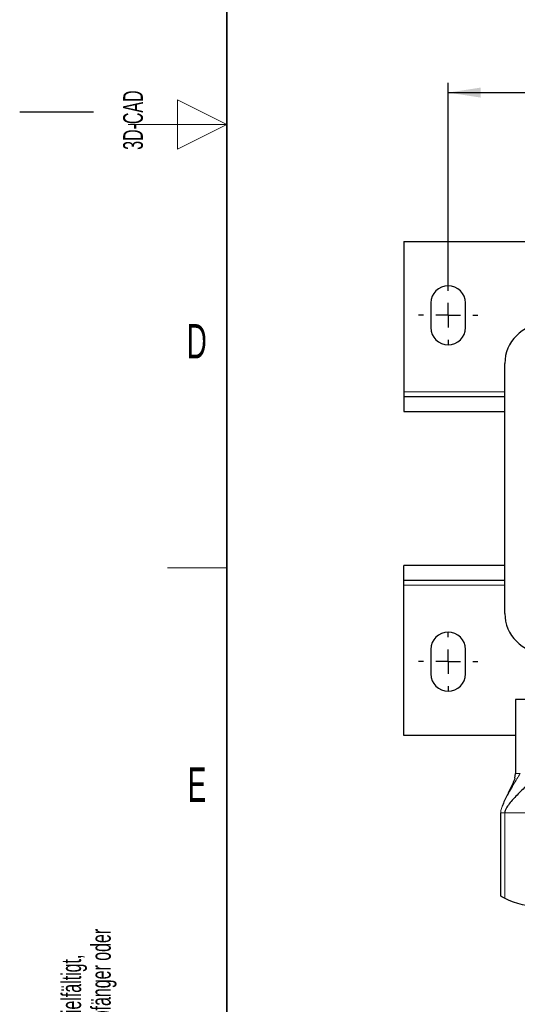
# Model space of a CAD drawing. Header units: millimetres. Extents: x 5 to 418, y 2 to 292.
# Tile 2 of 23: x 5 to 55, y 58 to 158. Entities that reach past the tile are written whole.
import ezdxf

# ---------------------------------------------------------------- set-up
doc = ezdxf.new("R2010")
doc.units = ezdxf.units.MM
doc.layers.add('SLD-0', color=7, linetype='Continuous')
doc.styles.add('SLDTEXTSTYLE0', font='TXT', dxfattribs={"width": 0.605})
doc.dimstyles.new('SLDDIMSTYLE0', dxfattribs={"dimtxt": 3.5, "dimasz": 3.302, "dimexe": 0, "dimexo": 0.0625, "dimgap": 0.875, "dimtad": 1, "dimlfac": 2, "dimrnd": 1e-09, "dimzin": 12, "dimdsep": 46, "dimtxsty": 'SLDTEXTSTYLE0', "dimsah": 1, "dimcen": 0.09, "dimadec": 0, "dimazin": 3, "dimtfac": 1, "dimtofl": 0, "dimtmove": 0, "dimatfit": 3, "dimfxl": 1, "dimfrac": 2, "dimtolj": 1, "dimtzin": 12, "dimarcsym": 0})

# ---------------------------------------------------------------- blocks, each defined once
blk = doc.blocks.new('_D_4')
at = {"layer": 'SLD-0'}
for p, q in [((48.466, 130.882), (48.466, 151.485)), ((148.966, 129.132), (148.966, 151.485)), ((48.466, 150.485), (148.966, 150.485))]:
    blk.add_line(p, q, dxfattribs=at)
for points in [[(48.466, 150.485), (51.768, 149.977), (51.768, 150.993)], [(148.966, 150.485), (145.664, 150.993), (145.664, 149.977)]]:
    blk.add_solid(points, dxfattribs=at)
at = {"layer": 'SLD-0', "insert": (94.705, 154.997), "char_height": 3.5, "attachment_point": 1, "style": 'SLDTEXTSTYLE0'}
blk.add_mtext('201', dxfattribs=at)
blk = doc.blocks.new('SW_CENTERMARKSYMBOL_0')
at = {"layer": 'SLD-0', "color": 0}
for p, q in [((0, 2.5), (0, 3)), ((0, 0), (0, 1.25)), ((-2.5, 0), (-3, 0)), ((0, 0), (-1.25, 0)), ((0, 0), (0, -1.25)), ((0, 0), (1.25, 0)), ((2.5, 0), (3, 0)), ((0, -2.5), (0, -3))]:
    blk.add_line(p, q, dxfattribs=at)
blk = doc.blocks.new('SW_CENTERMARKSYMBOL_6')
at = {"layer": 'SLD-0', "color": 0}
for p, q in [((0, 2.5), (0, 3)), ((0, 0), (0, 1.25)), ((-2.5, 0), (-3, 0)), ((0, 0), (-1.25, 0)), ((0, 0), (0, -1.25)), ((0, 0), (1.25, 0)), ((2.5, 0), (3, 0)), ((0, -2.5), (0, -3))]:
    blk.add_line(p, q, dxfattribs=at)

msp = doc.modelspace()

# ---------------------------------------------------------------- linework, layer by layer
at = {"color": 7, "linetype": 'Continuous', "lineweight": 25}
for p, q in [((43.9657, 135.3816), (43.9657, 120.1316)), ((43.9657, 135.3816), (153.4657, 135.3816)), ((46.7157, 129.1316), (46.7157, 126.6316)), ((50.2157, 126.6316), (50.2157, 129.1316)), ((54.2157, 97.6316), (54.2157, 122.9816)), ((43.9657, 120.1316), (43.9657, 119.6316)), ((43.9657, 119.6316), (43.9657, 118.1316)), ((43.9657, 119.6316), (54.2157, 119.6316)), ((43.9657, 118.1316), (54.2157, 118.1316)), ((43.9657, 100.9816), (43.9657, 102.4816)), ((54.2157, 102.4816), (43.9657, 102.4816)), ((54.2157, 100.9816), (43.9657, 100.9816)), ((43.9657, 100.4816), (43.9657, 100.9816)), ((43.9657, 85.2316), (43.9657, 100.4816)), ((46.7157, 93.9816), (46.7157, 91.4816)), ((50.2157, 91.4816), (50.2157, 93.9816)), ((55.2907, 88.8816), (55.2907, 81.3816)), ((60.2907, 88.8816), (55.2907, 88.8816)), ((55.2907, 85.2316), (43.9657, 85.2316)), ((55.2169, 80.9209), (55.2907, 81.3816)), ((53.7907, 77.3816), (53.7907, 68.9533))]:
    msp.add_line(p, q, dxfattribs=at)
at = {"color": 7, "linetype": 'Continuous', "lineweight": 18}
for p, q in [((43.9657, 120.1316), (54.2157, 120.1316)), ((54.2157, 100.4816), (43.9657, 100.4816)), ((61.374, 77.3816), (54.2074, 77.3816)), ((54.2074, 77.3816), (54.2074, 68.7289))]:
    msp.add_line(p, q, dxfattribs=at)
at = {"color": 7, "linetype": 'Continuous', "lineweight": 25}
for centre, radius, start, end in [((48.4657, 129.1316), 1.75, 0, 180), ((58.2157, 122.9816), 4, 90, 180), ((48.4657, 126.6316), 1.75, 180, 0), ((58.2157, 97.6316), 4, 180, 270), ((48.4657, 93.9816), 1.75, 0, 180), ((48.4657, 91.4816), 1.75, 180, 0), ((57.7907, 75.8816), 8, 243.389902, 296.610098)]:
    msp.add_arc(centre, radius, start, end, dxfattribs=at)
at = {"color": 7, "linetype": 'Continuous', "lineweight": 18}
msp.add_open_spline([(53.7907, 77.3816), (53.7939, 77.4353), (53.8011, 77.5562), (53.8441, 77.7375), (53.9423, 78.0601), (54.2146, 78.6981), (54.6114, 79.4404), (55.0617, 80.2165), (55.4183, 80.8062), (55.6596, 81.203), (55.7682, 81.3816)], degree=3, knots=[0, 0, 0, 0, 0.0278108, 0.0625127, 0.1046261, 0.2303697, 0.5159442, 0.696325, 0.8633475, 1, 1, 1, 1], dxfattribs=at)
at = {"color": 7, "linetype": 'Continuous', "lineweight": 25}
for points, knots in [([(57.6337, 81.3816), (57.4424, 81.181), (57.0112, 80.729), (56.2754, 80.0142), (55.5896, 79.3363), (54.9845, 78.6918), (54.5901, 78.2109), (54.3443, 77.8527), (54.2427, 77.5894), (54.2138, 77.4854), (54.2094, 77.414), (54.2074, 77.3816)], [0, 0, 0, 0, 0.12259763, 0.27623128, 0.55225329, 0.70546334, 0.83888288, 0.94869327, 0.96903421, 0.98590289, 1, 1, 1, 1]), ([(55.2262, 80.9228), (55.1948, 80.8288), (55.0955, 80.5325), (54.8681, 80.0357), (54.5061, 79.2911), (54.1668, 78.6452), (53.9878, 78.1475), (53.9486, 78.0383)], [0, 0, 0, 0, 0.0822344, 0.2594458, 0.5047805, 0.8913452, 1, 1, 1, 1]), ([(53.7907, 68.9533), (53.7945, 68.9511), (53.8021, 68.9467), (53.8605, 68.9134), (53.9488, 68.8642), (54.0677, 68.7999), (54.16, 68.753), (54.2074, 68.7289)], [0, 0, 0, 0, 0.1819631, 0.3635273, 0.5553872, 0.7717062, 1, 1, 1, 1])]:
    msp.add_open_spline(points, degree=3, knots=knots, dxfattribs=at)
at = {"color": 7, "linetype": 'Continuous', "lineweight": 18}
for points in [[(55.2907, 81.3816), (55.3121, 81.3816), (55.3549, 81.3816), (55.6304, 81.3816), (55.7682, 81.3816)], [(53.831, 77.3816), (53.8193, 77.3816), (53.7959, 77.3816), (53.7924, 77.3816), (53.7907, 77.3816)], [(54.2074, 77.3816), (54.1682, 77.3816), (54.0899, 77.3816), (53.9822, 77.3816), (53.8901, 77.3816), (53.8507, 77.3816), (53.831, 77.3816)]]:
    msp.add_open_spline(points, degree=3, dxfattribs=at)
at = {"layer": 'SLD-0', "lineweight": 35}
msp.add_line((26, 282.5), (26, 12), dxfattribs=at)
at = {"layer": 'SLD-0', "lineweight": 18}
for p, q in [((26, 147.25), (21, 149.75)), ((21, 149.75), (21, 144.75)), ((16, 147.25), (26, 147.25)), ((21, 144.75), (26, 147.25)), ((20, 102.25), (26, 102.25))]:
    msp.add_line(p, q, dxfattribs=at)
at = {"layer": 'SLD-0'}
msp.add_line((12.5, 148.5), (5, 148.5), dxfattribs=at)

# ---------------------------------------------------------------- block references
for name, p in [('SW_CENTERMARKSYMBOL_0', (48.4657, 127.8816)), ('SW_CENTERMARKSYMBOL_6', (48.4657, 92.7316))]:
    msp.add_blockref(name, p, dxfattribs=at)

# ---------------------------------------------------------------- texts
at = {"layer": 'SLD-0', "char_height": 2, "attachment_point": 1, "rotation": 90, "style": 'SLDTEXTSTYLE0'}
for s, insert in [('3D-CAD', (15.4939, 144.6806)), ('noch Dritten zugänglich gemacht werden, und sie darf durch den Empfänger oder', (12.2299, 7.2381)), ('Ohne unsere vorherige Zustimmung darf diese Zeichnung weder vervielfältigt,', (9.2299, 7.2381)), ('Dritte auch nicht in anderer Weise missbräuchlich verwendet werden.', (15.2299, 7.2381))]:
    msp.add_mtext(s, dxfattribs=dict(at, insert=insert))
at = {"layer": 'SLD-0', "char_height": 3.5, "attachment_point": 2, "style": 'SLDTEXTSTYLE0'}
for s, insert in [('D', (22.9597, 127.0011)), ('E', (22.9816, 82.0011))]:
    msp.add_mtext(s, dxfattribs=dict(at, insert=insert))

# ---------------------------------------------------------------- dimensions: what is measured, and where the dimension line sits
at = {"layer": 'SLD-0'}
dim = msp.add_linear_dim(base=(148.9657, 150.4853), p1=(48.4657, 130.8816), p2=(148.9657, 129.1316), dimstyle='SLDDIMSTYLE0', dxfattribs=at)
dim.commit()
dim.dimension.update_dxf_attribs({"geometry": '_D_4', "text_midpoint": (98.7157, 150.4853), "dimtype": 160})

doc.saveas('drawing.dxf')
